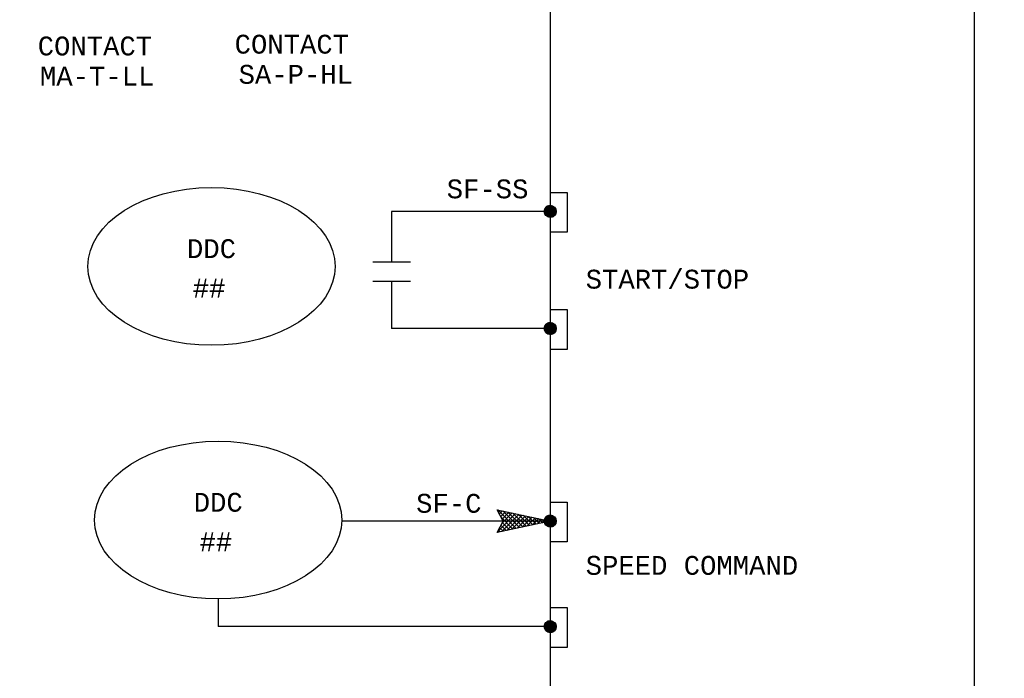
# Model space of a CAD drawing. Header units: inches. Extents: x 7.1 to 32.2, y 0.4 to 17.7.
# Tile 4 of 11: x 11.5 to 16.7, y 9.5 to 13. Entities that reach past the tile are written whole.
import ezdxf
from ezdxf.enums import TextEntityAlignment as Align

# ---------------------------------------------------------------- set-up
doc = ezdxf.new("R2010")
doc.units = ezdxf.units.IN
doc.header["$MEASUREMENT"] = 0
for name, color, linetype, lineweight in [('M-ANNO-SYMB', 6, 'Continuous', 30), ('M-ANNO-TEXT', 2, 'Continuous', 30), ('M-DIAG-GRPH', 6, 'Continuous', 13)]:
    doc.layers.add(name, color=color, linetype=linetype, lineweight=lineweight)
doc.styles.add('CONTROLTXT', font='monotxt.shx')

# ---------------------------------------------------------------- blocks, each defined once
blk = doc.blocks.new('*U8')
at = {"color": 0}
for p, q in [((10.485, 6.959), (10.556, 7.03)), ((10.485, 6.959), (10.555, 7.03)), ((10.485, 6.96), (10.555, 7.03)), ((10.485, 6.961), (10.554, 7.03)), ((10.485, 6.962), (10.553, 7.03)), ((10.485, 6.963), (10.552, 7.03)), ((10.485, 6.964), (10.551, 7.03)), ((10.485, 6.964), (10.551, 7.03)), ((10.485, 6.965), (10.55, 7.03)), ((10.485, 6.966), (10.549, 7.03)), ((10.485, 6.967), (10.548, 7.03)), ((10.485, 6.968), (10.547, 7.03)), ((10.485, 6.969), (10.546, 7.03)), ((10.485, 6.97), (10.545, 7.03)), ((10.485, 6.971), (10.544, 7.03)), ((10.485, 6.972), (10.543, 7.03)), ((10.485, 6.973), (10.542, 7.03)), ((10.485, 6.974), (10.541, 7.03)), ((10.485, 6.975), (10.54, 7.03)), ((10.485, 6.958), (10.557, 7.029)), ((10.485, 6.976), (10.539, 7.029)), ((10.486, 6.953), (10.562, 7.029)), ((10.486, 6.954), (10.561, 7.029)), ((10.486, 6.955), (10.56, 7.029)), ((10.486, 6.956), (10.559, 7.029)), ((10.486, 6.956), (10.559, 7.029)), ((10.486, 6.957), (10.558, 7.029)), ((10.486, 6.977), (10.538, 7.029)), ((10.486, 6.978), (10.537, 7.029)), ((10.486, 6.979), (10.536, 7.029)), ((10.486, 6.98), (10.535, 7.029)), ((10.486, 6.953), (10.562, 7.028)), ((10.486, 6.981), (10.534, 7.028)), ((10.487, 6.949), (10.566, 7.028)), ((10.487, 6.95), (10.565, 7.028)), ((10.487, 6.951), (10.564, 7.028)), ((10.487, 6.951), (10.564, 7.028)), ((10.487, 6.952), (10.563, 7.028)), ((10.487, 6.982), (10.533, 7.028)), ((10.487, 6.983), (10.532, 7.028)), ((10.487, 6.985), (10.53, 7.027)), ((10.488, 6.946), (10.569, 7.027)), ((10.488, 6.947), (10.568, 7.027)), ((10.488, 6.947), (10.568, 7.027)), ((10.488, 6.948), (10.567, 7.027)), ((10.488, 6.949), (10.566, 7.027)), ((10.488, 6.986), (10.529, 7.027)), ((10.488, 6.987), (10.528, 7.027)), ((10.489, 6.943), (10.572, 7.026)), ((10.489, 6.944), (10.571, 7.026)), ((10.489, 6.945), (10.57, 7.026)), ((10.489, 6.945), (10.57, 7.026)), ((10.489, 6.989), (10.526, 7.026)), ((10.489, 6.99), (10.525, 7.026)), ((10.49, 6.941), (10.574, 7.025)), ((10.49, 6.942), (10.573, 7.025)), ((10.49, 6.943), (10.572, 7.025)), ((10.49, 6.992), (10.523, 7.025)), ((10.49, 6.941), (10.574, 7.024)), ((10.491, 6.939), (10.576, 7.024)), ((10.491, 6.94), (10.575, 7.024)), ((10.491, 6.94), (10.575, 7.024)), ((10.491, 6.993), (10.522, 7.024)), ((10.491, 6.995), (10.52, 7.024)), ((10.492, 6.937), (10.578, 7.023)), ((10.492, 6.938), (10.577, 7.023)), ((10.492, 6.938), (10.577, 7.023)), ((10.492, 6.997), (10.518, 7.023)), ((10.492, 6.937), (10.578, 7.022)), ((10.493, 6.936), (10.579, 7.022)), ((10.493, 6.936), (10.579, 7.022)), ((10.493, 6.935), (10.58, 7.021)), ((10.493, 6.999), (10.516, 7.021)), ((10.494, 6.934), (10.581, 7.021)), ((10.494, 6.934), (10.581, 7.021)), ((10.494, 6.933), (10.582, 7.02)), ((10.495, 6.932), (10.583, 7.02)), ((10.495, 6.933), (10.582, 7.02)), ((10.495, 7.001), (10.514, 7.02)), ((10.495, 6.932), (10.583, 7.019)), ((10.496, 6.931), (10.584, 7.019)), ((10.496, 6.931), (10.584, 7.019)), ((10.497, 6.929), (10.586, 7.018)), ((10.497, 6.93), (10.585, 7.018)), ((10.497, 6.93), (10.585, 7.018)), ((10.497, 7.004), (10.511, 7.018)), ((10.498, 6.928), (10.587, 7.017)), ((10.498, 6.929), (10.586, 7.017)), ((10.498, 6.928), (10.587, 7.016)), ((10.499, 6.927), (10.588, 7.016)), ((10.499, 6.927), (10.588, 7.016)), ((10.5, 6.926), (10.589, 7.015)), ((10.5, 6.926), (10.589, 7.015)), ((10.5, 7.008), (10.507, 7.015)), ((10.5, 6.925), (10.59, 7.014)), ((10.501, 6.924), (10.591, 7.014)), ((10.501, 6.925), (10.59, 7.014)), ((10.502, 6.923), (10.592, 7.013)), ((10.502, 6.924), (10.591, 7.013)), ((10.503, 6.922), (10.593, 7.012)), ((10.503, 6.923), (10.592, 7.012)), ((10.503, 6.922), (10.593, 7.011)), ((10.504, 6.921), (10.594, 7.011)), ((10.504, 6.922), (10.593, 7.011)), ((10.505, 6.92), (10.595, 7.01)), ((10.505, 6.921), (10.594, 7.01)), ((10.506, 6.919), (10.596, 7.009)), ((10.506, 6.92), (10.595, 7.009)), ((10.507, 6.919), (10.596, 7.008)), ((10.507, 6.919), (10.596, 7.008)), ((10.508, 6.918), (10.597, 7.007)), ((10.508, 6.918), (10.597, 7.007)), ((10.509, 6.917), (10.598, 7.006)), ((10.509, 6.917), (10.598, 7.006)), ((10.51, 6.916), (10.599, 7.005)), ((10.51, 6.917), (10.598, 7.005)), ((10.511, 6.915), (10.599, 7.004)), ((10.511, 6.916), (10.599, 7.004)), ((10.512, 6.915), (10.6, 7.003)), ((10.512, 6.915), (10.6, 7.003)), ((10.513, 6.914), (10.601, 7.002)), ((10.513, 6.914), (10.601, 7.002)), ((10.514, 6.913), (10.602, 7.001)), ((10.514, 6.914), (10.601, 7.001)), ((10.515, 6.913), (10.602, 7)), ((10.515, 6.913), (10.602, 7)), ((10.516, 6.912), (10.603, 6.999)), ((10.516, 6.912), (10.603, 6.998)), ((10.517, 6.912), (10.603, 6.998)), ((10.518, 6.911), (10.604, 6.997)), ((10.518, 6.911), (10.604, 6.997)), ((10.519, 6.91), (10.604, 6.996)), ((10.519, 6.911), (10.604, 6.996)), ((10.52, 6.91), (10.605, 6.995)), ((10.52, 6.91), (10.605, 6.994)), ((10.521, 6.91), (10.605, 6.994)), ((10.522, 6.909), (10.606, 6.993)), ((10.522, 6.909), (10.606, 6.993)), ((10.523, 6.909), (10.606, 6.992)), ((10.524, 6.908), (10.607, 6.991)), ((10.524, 6.908), (10.606, 6.991)), ((10.525, 6.908), (10.607, 6.99)), ((10.525, 6.908), (10.607, 6.99)), ((10.526, 6.907), (10.607, 6.989)), ((10.527, 6.907), (10.608, 6.988)), ((10.527, 6.907), (10.608, 6.988)), ((10.528, 6.907), (10.608, 6.987)), ((10.529, 6.906), (10.609, 6.986)), ((10.529, 6.907), (10.608, 6.986)), ((10.53, 6.906), (10.609, 6.985)), ((10.531, 6.906), (10.609, 6.984)), ((10.531, 6.906), (10.609, 6.984)), ((10.532, 6.906), (10.609, 6.983)), ((10.533, 6.905), (10.61, 6.982)), ((10.534, 6.905), (10.61, 6.981)), ((10.534, 6.905), (10.61, 6.981)), ((10.535, 6.905), (10.61, 6.98)), ((10.536, 6.905), (10.61, 6.979)), ((10.536, 6.905), (10.61, 6.978)), ((10.537, 6.904), (10.61, 6.978)), ((10.538, 6.904), (10.611, 6.977)), ((10.539, 6.904), (10.611, 6.976)), ((10.539, 6.904), (10.611, 6.975)), ((10.54, 6.904), (10.611, 6.975)), ((10.541, 6.904), (10.611, 6.974)), ((10.542, 6.904), (10.611, 6.973)), ((10.543, 6.904), (10.611, 6.972)), ((10.543, 6.904), (10.611, 6.971)), ((10.544, 6.904), (10.611, 6.971)), ((10.545, 6.904), (10.611, 6.97)), ((10.546, 6.904), (10.611, 6.969)), ((10.547, 6.903), (10.611, 6.968)), ((10.548, 6.903), (10.611, 6.967)), ((10.549, 6.903), (10.611, 6.966)), ((10.549, 6.903), (10.611, 6.965)), ((10.55, 6.904), (10.611, 6.965)), ((10.551, 6.904), (10.611, 6.964)), ((10.552, 6.904), (10.611, 6.963)), ((10.553, 6.904), (10.611, 6.962)), ((10.554, 6.904), (10.611, 6.961)), ((10.555, 6.904), (10.611, 6.96)), ((10.556, 6.904), (10.611, 6.959)), ((10.557, 6.904), (10.611, 6.958)), ((10.558, 6.904), (10.611, 6.957)), ((10.559, 6.904), (10.61, 6.956)), ((10.56, 6.905), (10.61, 6.955)), ((10.562, 6.905), (10.61, 6.953)), ((10.563, 6.905), (10.61, 6.952)), ((10.564, 6.905), (10.609, 6.951)), ((10.565, 6.906), (10.609, 6.95)), ((10.566, 6.906), (10.609, 6.949)), ((10.568, 6.907), (10.608, 6.947)), ((10.569, 6.907), (10.608, 6.946)), ((10.57, 6.907), (10.607, 6.945)), ((10.572, 6.908), (10.607, 6.943)), ((10.573, 6.909), (10.606, 6.942)), ((10.575, 6.909), (10.606, 6.94)), ((10.577, 6.91), (10.605, 6.938)), ((10.578, 6.911), (10.604, 6.937)), ((10.58, 6.912), (10.603, 6.935)), ((10.583, 6.914), (10.601, 6.932)), ((10.586, 6.916), (10.599, 6.929)), ((10.59, 6.92), (10.595, 6.925))]:
    blk.add_line(p, q, dxfattribs=at)
blk = doc.blocks.new('*U3')
at = {"color": 0}
for p, q in [((10.485, 6.959), (10.556, 7.03)), ((10.485, 6.959), (10.555, 7.03)), ((10.485, 6.96), (10.555, 7.03)), ((10.485, 6.961), (10.554, 7.03)), ((10.485, 6.962), (10.553, 7.03)), ((10.485, 6.963), (10.552, 7.03)), ((10.485, 6.964), (10.551, 7.03)), ((10.485, 6.964), (10.551, 7.03)), ((10.485, 6.965), (10.55, 7.03)), ((10.485, 6.966), (10.549, 7.03)), ((10.485, 6.967), (10.548, 7.03)), ((10.485, 6.968), (10.547, 7.03)), ((10.485, 6.969), (10.546, 7.03)), ((10.485, 6.97), (10.545, 7.03)), ((10.485, 6.971), (10.544, 7.03)), ((10.485, 6.972), (10.543, 7.03)), ((10.485, 6.973), (10.542, 7.03)), ((10.485, 6.974), (10.541, 7.03)), ((10.485, 6.975), (10.54, 7.03)), ((10.485, 6.958), (10.557, 7.029)), ((10.485, 6.976), (10.539, 7.029)), ((10.486, 6.953), (10.562, 7.029)), ((10.486, 6.954), (10.561, 7.029)), ((10.486, 6.955), (10.56, 7.029)), ((10.486, 6.956), (10.559, 7.029)), ((10.486, 6.956), (10.559, 7.029)), ((10.486, 6.957), (10.558, 7.029)), ((10.486, 6.977), (10.538, 7.029)), ((10.486, 6.978), (10.537, 7.029)), ((10.486, 6.979), (10.536, 7.029)), ((10.486, 6.98), (10.535, 7.029)), ((10.486, 6.953), (10.562, 7.028)), ((10.486, 6.981), (10.534, 7.028)), ((10.487, 6.949), (10.566, 7.028)), ((10.487, 6.95), (10.565, 7.028)), ((10.487, 6.951), (10.564, 7.028)), ((10.487, 6.951), (10.564, 7.028)), ((10.487, 6.952), (10.563, 7.028)), ((10.487, 6.982), (10.533, 7.028)), ((10.487, 6.983), (10.532, 7.028)), ((10.487, 6.985), (10.53, 7.027)), ((10.488, 6.946), (10.569, 7.027)), ((10.488, 6.947), (10.568, 7.027)), ((10.488, 6.947), (10.568, 7.027)), ((10.488, 6.948), (10.567, 7.027)), ((10.488, 6.949), (10.566, 7.027)), ((10.488, 6.986), (10.529, 7.027)), ((10.488, 6.987), (10.528, 7.027)), ((10.489, 6.943), (10.572, 7.026)), ((10.489, 6.944), (10.571, 7.026)), ((10.489, 6.945), (10.57, 7.026)), ((10.489, 6.945), (10.57, 7.026)), ((10.489, 6.989), (10.526, 7.026)), ((10.489, 6.99), (10.525, 7.026)), ((10.49, 6.941), (10.574, 7.025)), ((10.49, 6.942), (10.573, 7.025)), ((10.49, 6.943), (10.572, 7.025)), ((10.49, 6.992), (10.523, 7.025)), ((10.49, 6.941), (10.574, 7.024)), ((10.491, 6.939), (10.576, 7.024)), ((10.491, 6.94), (10.575, 7.024)), ((10.491, 6.94), (10.575, 7.024)), ((10.491, 6.993), (10.522, 7.024)), ((10.491, 6.995), (10.52, 7.024)), ((10.492, 6.937), (10.578, 7.023)), ((10.492, 6.938), (10.577, 7.023)), ((10.492, 6.938), (10.577, 7.023)), ((10.492, 6.997), (10.518, 7.023)), ((10.492, 6.937), (10.578, 7.022)), ((10.493, 6.936), (10.579, 7.022)), ((10.493, 6.936), (10.579, 7.022)), ((10.493, 6.935), (10.58, 7.021)), ((10.493, 6.999), (10.516, 7.021)), ((10.494, 6.934), (10.581, 7.021)), ((10.494, 6.934), (10.581, 7.021)), ((10.494, 6.933), (10.582, 7.02)), ((10.495, 6.932), (10.583, 7.02)), ((10.495, 6.933), (10.582, 7.02)), ((10.495, 7.001), (10.514, 7.02)), ((10.495, 6.932), (10.583, 7.019)), ((10.496, 6.931), (10.584, 7.019)), ((10.496, 6.931), (10.584, 7.019)), ((10.497, 6.929), (10.586, 7.018)), ((10.497, 6.93), (10.585, 7.018)), ((10.497, 6.93), (10.585, 7.018)), ((10.497, 7.004), (10.511, 7.018)), ((10.498, 6.928), (10.587, 7.017)), ((10.498, 6.929), (10.586, 7.017)), ((10.498, 6.928), (10.587, 7.016)), ((10.499, 6.927), (10.588, 7.016)), ((10.499, 6.927), (10.588, 7.016)), ((10.5, 6.926), (10.589, 7.015)), ((10.5, 6.926), (10.589, 7.015)), ((10.5, 7.008), (10.507, 7.015)), ((10.5, 6.925), (10.59, 7.014)), ((10.501, 6.924), (10.591, 7.014)), ((10.501, 6.925), (10.59, 7.014)), ((10.502, 6.923), (10.592, 7.013)), ((10.502, 6.924), (10.591, 7.013)), ((10.503, 6.922), (10.593, 7.012)), ((10.503, 6.923), (10.592, 7.012)), ((10.503, 6.922), (10.593, 7.011)), ((10.504, 6.921), (10.594, 7.011)), ((10.504, 6.922), (10.593, 7.011)), ((10.505, 6.92), (10.595, 7.01)), ((10.505, 6.921), (10.594, 7.01)), ((10.506, 6.919), (10.596, 7.009)), ((10.506, 6.92), (10.595, 7.009)), ((10.507, 6.919), (10.596, 7.008)), ((10.507, 6.919), (10.596, 7.008)), ((10.508, 6.918), (10.597, 7.007)), ((10.508, 6.918), (10.597, 7.007)), ((10.509, 6.917), (10.598, 7.006)), ((10.509, 6.917), (10.598, 7.006)), ((10.51, 6.916), (10.599, 7.005)), ((10.51, 6.917), (10.598, 7.005)), ((10.511, 6.915), (10.599, 7.004)), ((10.511, 6.916), (10.599, 7.004)), ((10.512, 6.915), (10.6, 7.003)), ((10.512, 6.915), (10.6, 7.003)), ((10.513, 6.914), (10.601, 7.002)), ((10.513, 6.914), (10.601, 7.002)), ((10.514, 6.913), (10.602, 7.001)), ((10.514, 6.914), (10.601, 7.001)), ((10.515, 6.913), (10.602, 7)), ((10.515, 6.913), (10.602, 7)), ((10.516, 6.912), (10.603, 6.999)), ((10.516, 6.912), (10.603, 6.998)), ((10.517, 6.912), (10.603, 6.998)), ((10.518, 6.911), (10.604, 6.997)), ((10.518, 6.911), (10.604, 6.997)), ((10.519, 6.91), (10.604, 6.996)), ((10.519, 6.911), (10.604, 6.996)), ((10.52, 6.91), (10.605, 6.995)), ((10.52, 6.91), (10.605, 6.994)), ((10.521, 6.91), (10.605, 6.994)), ((10.522, 6.909), (10.606, 6.993)), ((10.522, 6.909), (10.606, 6.993)), ((10.523, 6.909), (10.606, 6.992)), ((10.524, 6.908), (10.607, 6.991)), ((10.524, 6.908), (10.606, 6.991)), ((10.525, 6.908), (10.607, 6.99)), ((10.525, 6.908), (10.607, 6.99)), ((10.526, 6.907), (10.607, 6.989)), ((10.527, 6.907), (10.608, 6.988)), ((10.527, 6.907), (10.608, 6.988)), ((10.528, 6.907), (10.608, 6.987)), ((10.529, 6.906), (10.609, 6.986)), ((10.529, 6.907), (10.608, 6.986)), ((10.53, 6.906), (10.609, 6.985)), ((10.531, 6.906), (10.609, 6.984)), ((10.531, 6.906), (10.609, 6.984)), ((10.532, 6.906), (10.609, 6.983)), ((10.533, 6.905), (10.61, 6.982)), ((10.534, 6.905), (10.61, 6.981)), ((10.534, 6.905), (10.61, 6.981)), ((10.535, 6.905), (10.61, 6.98)), ((10.536, 6.905), (10.61, 6.979)), ((10.536, 6.905), (10.61, 6.978)), ((10.537, 6.904), (10.61, 6.978)), ((10.538, 6.904), (10.611, 6.977)), ((10.539, 6.904), (10.611, 6.976)), ((10.539, 6.904), (10.611, 6.975)), ((10.54, 6.904), (10.611, 6.975)), ((10.541, 6.904), (10.611, 6.974)), ((10.542, 6.904), (10.611, 6.973)), ((10.543, 6.904), (10.611, 6.972)), ((10.543, 6.904), (10.611, 6.971)), ((10.544, 6.904), (10.611, 6.971)), ((10.545, 6.904), (10.611, 6.97)), ((10.546, 6.904), (10.611, 6.969)), ((10.547, 6.903), (10.611, 6.968)), ((10.548, 6.903), (10.611, 6.967)), ((10.549, 6.903), (10.611, 6.966)), ((10.549, 6.903), (10.611, 6.965)), ((10.55, 6.904), (10.611, 6.965)), ((10.551, 6.904), (10.611, 6.964)), ((10.552, 6.904), (10.611, 6.963)), ((10.553, 6.904), (10.611, 6.962)), ((10.554, 6.904), (10.611, 6.961)), ((10.555, 6.904), (10.611, 6.96)), ((10.556, 6.904), (10.611, 6.959)), ((10.557, 6.904), (10.611, 6.958)), ((10.558, 6.904), (10.611, 6.957)), ((10.559, 6.904), (10.61, 6.956)), ((10.56, 6.905), (10.61, 6.955)), ((10.562, 6.905), (10.61, 6.953)), ((10.563, 6.905), (10.61, 6.952)), ((10.564, 6.905), (10.609, 6.951)), ((10.565, 6.906), (10.609, 6.95)), ((10.566, 6.906), (10.609, 6.949)), ((10.568, 6.907), (10.608, 6.947)), ((10.569, 6.907), (10.608, 6.946)), ((10.57, 6.907), (10.607, 6.945)), ((10.572, 6.908), (10.607, 6.943)), ((10.573, 6.909), (10.606, 6.942)), ((10.575, 6.909), (10.606, 6.94)), ((10.577, 6.91), (10.605, 6.938)), ((10.578, 6.911), (10.604, 6.937)), ((10.58, 6.912), (10.603, 6.935)), ((10.583, 6.914), (10.601, 6.932)), ((10.586, 6.916), (10.599, 6.929)), ((10.59, 6.92), (10.595, 6.925))]:
    blk.add_line(p, q, dxfattribs=at)
blk = doc.blocks.new('*U27')
at = {"color": 0}
for p, q in [((10.485, 6.959), (10.556, 7.03)), ((10.485, 6.959), (10.555, 7.03)), ((10.485, 6.96), (10.555, 7.03)), ((10.485, 6.961), (10.554, 7.03)), ((10.485, 6.962), (10.553, 7.03)), ((10.485, 6.963), (10.552, 7.03)), ((10.485, 6.964), (10.551, 7.03)), ((10.485, 6.964), (10.551, 7.03)), ((10.485, 6.965), (10.55, 7.03)), ((10.485, 6.966), (10.549, 7.03)), ((10.485, 6.967), (10.548, 7.03)), ((10.485, 6.968), (10.547, 7.03)), ((10.485, 6.969), (10.546, 7.03)), ((10.485, 6.97), (10.545, 7.03)), ((10.485, 6.971), (10.544, 7.03)), ((10.485, 6.972), (10.543, 7.03)), ((10.485, 6.973), (10.542, 7.03)), ((10.485, 6.974), (10.541, 7.03)), ((10.485, 6.975), (10.54, 7.03)), ((10.485, 6.958), (10.557, 7.029)), ((10.485, 6.976), (10.539, 7.029)), ((10.486, 6.953), (10.562, 7.029)), ((10.486, 6.954), (10.561, 7.029)), ((10.486, 6.955), (10.56, 7.029)), ((10.486, 6.956), (10.559, 7.029)), ((10.486, 6.956), (10.559, 7.029)), ((10.486, 6.957), (10.558, 7.029)), ((10.486, 6.977), (10.538, 7.029)), ((10.486, 6.978), (10.537, 7.029)), ((10.486, 6.979), (10.536, 7.029)), ((10.486, 6.98), (10.535, 7.029)), ((10.486, 6.953), (10.562, 7.028)), ((10.486, 6.981), (10.534, 7.028)), ((10.487, 6.949), (10.566, 7.028)), ((10.487, 6.95), (10.565, 7.028)), ((10.487, 6.951), (10.564, 7.028)), ((10.487, 6.951), (10.564, 7.028)), ((10.487, 6.952), (10.563, 7.028)), ((10.487, 6.982), (10.533, 7.028)), ((10.487, 6.983), (10.532, 7.028)), ((10.487, 6.985), (10.53, 7.027)), ((10.488, 6.946), (10.569, 7.027)), ((10.488, 6.947), (10.568, 7.027)), ((10.488, 6.947), (10.568, 7.027)), ((10.488, 6.948), (10.567, 7.027)), ((10.488, 6.949), (10.566, 7.027)), ((10.488, 6.986), (10.529, 7.027)), ((10.488, 6.987), (10.528, 7.027)), ((10.489, 6.943), (10.572, 7.026)), ((10.489, 6.944), (10.571, 7.026)), ((10.489, 6.945), (10.57, 7.026)), ((10.489, 6.945), (10.57, 7.026)), ((10.489, 6.989), (10.526, 7.026)), ((10.489, 6.99), (10.525, 7.026)), ((10.49, 6.941), (10.574, 7.025)), ((10.49, 6.942), (10.573, 7.025)), ((10.49, 6.943), (10.572, 7.025)), ((10.49, 6.992), (10.523, 7.025)), ((10.49, 6.941), (10.574, 7.024)), ((10.491, 6.939), (10.576, 7.024)), ((10.491, 6.94), (10.575, 7.024)), ((10.491, 6.94), (10.575, 7.024)), ((10.491, 6.993), (10.522, 7.024)), ((10.491, 6.995), (10.52, 7.024)), ((10.492, 6.937), (10.578, 7.023)), ((10.492, 6.938), (10.577, 7.023)), ((10.492, 6.938), (10.577, 7.023)), ((10.492, 6.997), (10.518, 7.023)), ((10.492, 6.937), (10.578, 7.022)), ((10.493, 6.936), (10.579, 7.022)), ((10.493, 6.936), (10.579, 7.022)), ((10.493, 6.935), (10.58, 7.021)), ((10.493, 6.999), (10.516, 7.021)), ((10.494, 6.934), (10.581, 7.021)), ((10.494, 6.934), (10.581, 7.021)), ((10.494, 6.933), (10.582, 7.02)), ((10.495, 6.932), (10.583, 7.02)), ((10.495, 6.933), (10.582, 7.02)), ((10.495, 7.001), (10.514, 7.02)), ((10.495, 6.932), (10.583, 7.019)), ((10.496, 6.931), (10.584, 7.019)), ((10.496, 6.931), (10.584, 7.019)), ((10.497, 6.929), (10.586, 7.018)), ((10.497, 6.93), (10.585, 7.018)), ((10.497, 6.93), (10.585, 7.018)), ((10.497, 7.004), (10.511, 7.018)), ((10.498, 6.928), (10.587, 7.017)), ((10.498, 6.929), (10.586, 7.017)), ((10.498, 6.928), (10.587, 7.016)), ((10.499, 6.927), (10.588, 7.016)), ((10.499, 6.927), (10.588, 7.016)), ((10.5, 6.926), (10.589, 7.015)), ((10.5, 6.926), (10.589, 7.015)), ((10.5, 7.008), (10.507, 7.015)), ((10.5, 6.925), (10.59, 7.014)), ((10.501, 6.924), (10.591, 7.014)), ((10.501, 6.925), (10.59, 7.014)), ((10.502, 6.923), (10.592, 7.013)), ((10.502, 6.924), (10.591, 7.013)), ((10.503, 6.922), (10.593, 7.012)), ((10.503, 6.923), (10.592, 7.012)), ((10.503, 6.922), (10.593, 7.011)), ((10.504, 6.921), (10.594, 7.011)), ((10.504, 6.922), (10.593, 7.011)), ((10.505, 6.92), (10.595, 7.01)), ((10.505, 6.921), (10.594, 7.01)), ((10.506, 6.919), (10.596, 7.009)), ((10.506, 6.92), (10.595, 7.009)), ((10.507, 6.919), (10.596, 7.008)), ((10.507, 6.919), (10.596, 7.008)), ((10.508, 6.918), (10.597, 7.007)), ((10.508, 6.918), (10.597, 7.007)), ((10.509, 6.917), (10.598, 7.006)), ((10.509, 6.917), (10.598, 7.006)), ((10.51, 6.916), (10.599, 7.005)), ((10.51, 6.917), (10.598, 7.005)), ((10.511, 6.915), (10.599, 7.004)), ((10.511, 6.916), (10.599, 7.004)), ((10.512, 6.915), (10.6, 7.003)), ((10.512, 6.915), (10.6, 7.003)), ((10.513, 6.914), (10.601, 7.002)), ((10.513, 6.914), (10.601, 7.002)), ((10.514, 6.913), (10.602, 7.001)), ((10.514, 6.914), (10.601, 7.001)), ((10.515, 6.913), (10.602, 7)), ((10.515, 6.913), (10.602, 7)), ((10.516, 6.912), (10.603, 6.999)), ((10.516, 6.912), (10.603, 6.998)), ((10.517, 6.912), (10.603, 6.998)), ((10.518, 6.911), (10.604, 6.997)), ((10.518, 6.911), (10.604, 6.997)), ((10.519, 6.91), (10.604, 6.996)), ((10.519, 6.911), (10.604, 6.996)), ((10.52, 6.91), (10.605, 6.995)), ((10.52, 6.91), (10.605, 6.994)), ((10.521, 6.91), (10.605, 6.994)), ((10.522, 6.909), (10.606, 6.993)), ((10.522, 6.909), (10.606, 6.993)), ((10.523, 6.909), (10.606, 6.992)), ((10.524, 6.908), (10.607, 6.991)), ((10.524, 6.908), (10.606, 6.991)), ((10.525, 6.908), (10.607, 6.99)), ((10.525, 6.908), (10.607, 6.99)), ((10.526, 6.907), (10.607, 6.989)), ((10.527, 6.907), (10.608, 6.988)), ((10.527, 6.907), (10.608, 6.988)), ((10.528, 6.907), (10.608, 6.987)), ((10.529, 6.906), (10.609, 6.986)), ((10.529, 6.907), (10.608, 6.986)), ((10.53, 6.906), (10.609, 6.985)), ((10.531, 6.906), (10.609, 6.984)), ((10.531, 6.906), (10.609, 6.984)), ((10.532, 6.906), (10.609, 6.983)), ((10.533, 6.905), (10.61, 6.982)), ((10.534, 6.905), (10.61, 6.981)), ((10.534, 6.905), (10.61, 6.981)), ((10.535, 6.905), (10.61, 6.98)), ((10.536, 6.905), (10.61, 6.979)), ((10.536, 6.905), (10.61, 6.978)), ((10.537, 6.904), (10.61, 6.978)), ((10.538, 6.904), (10.611, 6.977)), ((10.539, 6.904), (10.611, 6.976)), ((10.539, 6.904), (10.611, 6.975)), ((10.54, 6.904), (10.611, 6.975)), ((10.541, 6.904), (10.611, 6.974)), ((10.542, 6.904), (10.611, 6.973)), ((10.543, 6.904), (10.611, 6.972)), ((10.543, 6.904), (10.611, 6.971)), ((10.544, 6.904), (10.611, 6.971)), ((10.545, 6.904), (10.611, 6.97)), ((10.546, 6.904), (10.611, 6.969)), ((10.547, 6.903), (10.611, 6.968)), ((10.548, 6.903), (10.611, 6.967)), ((10.549, 6.903), (10.611, 6.966)), ((10.549, 6.903), (10.611, 6.965)), ((10.55, 6.904), (10.611, 6.965)), ((10.551, 6.904), (10.611, 6.964)), ((10.552, 6.904), (10.611, 6.963)), ((10.553, 6.904), (10.611, 6.962)), ((10.554, 6.904), (10.611, 6.961)), ((10.555, 6.904), (10.611, 6.96)), ((10.556, 6.904), (10.611, 6.959)), ((10.557, 6.904), (10.611, 6.958)), ((10.558, 6.904), (10.611, 6.957)), ((10.559, 6.904), (10.61, 6.956)), ((10.56, 6.905), (10.61, 6.955)), ((10.562, 6.905), (10.61, 6.953)), ((10.563, 6.905), (10.61, 6.952)), ((10.564, 6.905), (10.609, 6.951)), ((10.565, 6.906), (10.609, 6.95)), ((10.566, 6.906), (10.609, 6.949)), ((10.568, 6.907), (10.608, 6.947)), ((10.569, 6.907), (10.608, 6.946)), ((10.57, 6.907), (10.607, 6.945)), ((10.572, 6.908), (10.607, 6.943)), ((10.573, 6.909), (10.606, 6.942)), ((10.575, 6.909), (10.606, 6.94)), ((10.577, 6.91), (10.605, 6.938)), ((10.578, 6.911), (10.604, 6.937)), ((10.58, 6.912), (10.603, 6.935)), ((10.583, 6.914), (10.601, 6.932)), ((10.586, 6.916), (10.599, 6.929)), ((10.59, 6.92), (10.595, 6.925))]:
    blk.add_line(p, q, dxfattribs=at)
blk = doc.blocks.new('*U5')
at = {"color": 0}
for p, q in [((10.485, 6.959), (10.556, 7.03)), ((10.485, 6.959), (10.555, 7.03)), ((10.485, 6.96), (10.555, 7.03)), ((10.485, 6.961), (10.554, 7.03)), ((10.485, 6.962), (10.553, 7.03)), ((10.485, 6.963), (10.552, 7.03)), ((10.485, 6.964), (10.551, 7.03)), ((10.485, 6.964), (10.551, 7.03)), ((10.485, 6.965), (10.55, 7.03)), ((10.485, 6.966), (10.549, 7.03)), ((10.485, 6.967), (10.548, 7.03)), ((10.485, 6.968), (10.547, 7.03)), ((10.485, 6.969), (10.546, 7.03)), ((10.485, 6.97), (10.545, 7.03)), ((10.485, 6.971), (10.544, 7.03)), ((10.485, 6.972), (10.543, 7.03)), ((10.485, 6.973), (10.542, 7.03)), ((10.485, 6.974), (10.541, 7.03)), ((10.485, 6.975), (10.54, 7.03)), ((10.485, 6.958), (10.557, 7.029)), ((10.485, 6.976), (10.539, 7.029)), ((10.486, 6.953), (10.562, 7.029)), ((10.486, 6.954), (10.561, 7.029)), ((10.486, 6.955), (10.56, 7.029)), ((10.486, 6.956), (10.559, 7.029)), ((10.486, 6.956), (10.559, 7.029)), ((10.486, 6.957), (10.558, 7.029)), ((10.486, 6.977), (10.538, 7.029)), ((10.486, 6.978), (10.537, 7.029)), ((10.486, 6.979), (10.536, 7.029)), ((10.486, 6.98), (10.535, 7.029)), ((10.486, 6.953), (10.562, 7.028)), ((10.486, 6.981), (10.534, 7.028)), ((10.487, 6.949), (10.566, 7.028)), ((10.487, 6.95), (10.565, 7.028)), ((10.487, 6.951), (10.564, 7.028)), ((10.487, 6.951), (10.564, 7.028)), ((10.487, 6.952), (10.563, 7.028)), ((10.487, 6.982), (10.533, 7.028)), ((10.487, 6.983), (10.532, 7.028)), ((10.487, 6.985), (10.53, 7.027)), ((10.488, 6.946), (10.569, 7.027)), ((10.488, 6.947), (10.568, 7.027)), ((10.488, 6.947), (10.568, 7.027)), ((10.488, 6.948), (10.567, 7.027)), ((10.488, 6.949), (10.566, 7.027)), ((10.488, 6.986), (10.529, 7.027)), ((10.488, 6.987), (10.528, 7.027)), ((10.489, 6.943), (10.572, 7.026)), ((10.489, 6.944), (10.571, 7.026)), ((10.489, 6.945), (10.57, 7.026)), ((10.489, 6.945), (10.57, 7.026)), ((10.489, 6.989), (10.526, 7.026)), ((10.489, 6.99), (10.525, 7.026)), ((10.49, 6.941), (10.574, 7.025)), ((10.49, 6.942), (10.573, 7.025)), ((10.49, 6.943), (10.572, 7.025)), ((10.49, 6.992), (10.523, 7.025)), ((10.49, 6.941), (10.574, 7.024)), ((10.491, 6.939), (10.576, 7.024)), ((10.491, 6.94), (10.575, 7.024)), ((10.491, 6.94), (10.575, 7.024)), ((10.491, 6.993), (10.522, 7.024)), ((10.491, 6.995), (10.52, 7.024)), ((10.492, 6.937), (10.578, 7.023)), ((10.492, 6.938), (10.577, 7.023)), ((10.492, 6.938), (10.577, 7.023)), ((10.492, 6.997), (10.518, 7.023)), ((10.492, 6.937), (10.578, 7.022)), ((10.493, 6.936), (10.579, 7.022)), ((10.493, 6.936), (10.579, 7.022)), ((10.493, 6.935), (10.58, 7.021)), ((10.493, 6.999), (10.516, 7.021)), ((10.494, 6.934), (10.581, 7.021)), ((10.494, 6.934), (10.581, 7.021)), ((10.494, 6.933), (10.582, 7.02)), ((10.495, 6.932), (10.583, 7.02)), ((10.495, 6.933), (10.582, 7.02)), ((10.495, 7.001), (10.514, 7.02)), ((10.495, 6.932), (10.583, 7.019)), ((10.496, 6.931), (10.584, 7.019)), ((10.496, 6.931), (10.584, 7.019)), ((10.497, 6.929), (10.586, 7.018)), ((10.497, 6.93), (10.585, 7.018)), ((10.497, 6.93), (10.585, 7.018)), ((10.497, 7.004), (10.511, 7.018)), ((10.498, 6.928), (10.587, 7.017)), ((10.498, 6.929), (10.586, 7.017)), ((10.498, 6.928), (10.587, 7.016)), ((10.499, 6.927), (10.588, 7.016)), ((10.499, 6.927), (10.588, 7.016)), ((10.5, 6.926), (10.589, 7.015)), ((10.5, 6.926), (10.589, 7.015)), ((10.5, 7.008), (10.507, 7.015)), ((10.5, 6.925), (10.59, 7.014)), ((10.501, 6.924), (10.591, 7.014)), ((10.501, 6.925), (10.59, 7.014)), ((10.502, 6.923), (10.592, 7.013)), ((10.502, 6.924), (10.591, 7.013)), ((10.503, 6.922), (10.593, 7.012)), ((10.503, 6.923), (10.592, 7.012)), ((10.503, 6.922), (10.593, 7.011)), ((10.504, 6.921), (10.594, 7.011)), ((10.504, 6.922), (10.593, 7.011)), ((10.505, 6.92), (10.595, 7.01)), ((10.505, 6.921), (10.594, 7.01)), ((10.506, 6.919), (10.596, 7.009)), ((10.506, 6.92), (10.595, 7.009)), ((10.507, 6.919), (10.596, 7.008)), ((10.507, 6.919), (10.596, 7.008)), ((10.508, 6.918), (10.597, 7.007)), ((10.508, 6.918), (10.597, 7.007)), ((10.509, 6.917), (10.598, 7.006)), ((10.509, 6.917), (10.598, 7.006)), ((10.51, 6.916), (10.599, 7.005)), ((10.51, 6.917), (10.598, 7.005)), ((10.511, 6.915), (10.599, 7.004)), ((10.511, 6.916), (10.599, 7.004)), ((10.512, 6.915), (10.6, 7.003)), ((10.512, 6.915), (10.6, 7.003)), ((10.513, 6.914), (10.601, 7.002)), ((10.513, 6.914), (10.601, 7.002)), ((10.514, 6.913), (10.602, 7.001)), ((10.514, 6.914), (10.601, 7.001)), ((10.515, 6.913), (10.602, 7)), ((10.515, 6.913), (10.602, 7)), ((10.516, 6.912), (10.603, 6.999)), ((10.516, 6.912), (10.603, 6.998)), ((10.517, 6.912), (10.603, 6.998)), ((10.518, 6.911), (10.604, 6.997)), ((10.518, 6.911), (10.604, 6.997)), ((10.519, 6.91), (10.604, 6.996)), ((10.519, 6.911), (10.604, 6.996)), ((10.52, 6.91), (10.605, 6.995)), ((10.52, 6.91), (10.605, 6.994)), ((10.521, 6.91), (10.605, 6.994)), ((10.522, 6.909), (10.606, 6.993)), ((10.522, 6.909), (10.606, 6.993)), ((10.523, 6.909), (10.606, 6.992)), ((10.524, 6.908), (10.607, 6.991)), ((10.524, 6.908), (10.606, 6.991)), ((10.525, 6.908), (10.607, 6.99)), ((10.525, 6.908), (10.607, 6.99)), ((10.526, 6.907), (10.607, 6.989)), ((10.527, 6.907), (10.608, 6.988)), ((10.527, 6.907), (10.608, 6.988)), ((10.528, 6.907), (10.608, 6.987)), ((10.529, 6.906), (10.609, 6.986)), ((10.529, 6.907), (10.608, 6.986)), ((10.53, 6.906), (10.609, 6.985)), ((10.531, 6.906), (10.609, 6.984)), ((10.531, 6.906), (10.609, 6.984)), ((10.532, 6.906), (10.609, 6.983)), ((10.533, 6.905), (10.61, 6.982)), ((10.534, 6.905), (10.61, 6.981)), ((10.534, 6.905), (10.61, 6.981)), ((10.535, 6.905), (10.61, 6.98)), ((10.536, 6.905), (10.61, 6.979)), ((10.536, 6.905), (10.61, 6.978)), ((10.537, 6.904), (10.61, 6.978)), ((10.538, 6.904), (10.611, 6.977)), ((10.539, 6.904), (10.611, 6.976)), ((10.539, 6.904), (10.611, 6.975)), ((10.54, 6.904), (10.611, 6.975)), ((10.541, 6.904), (10.611, 6.974)), ((10.542, 6.904), (10.611, 6.973)), ((10.543, 6.904), (10.611, 6.972)), ((10.543, 6.904), (10.611, 6.971)), ((10.544, 6.904), (10.611, 6.971)), ((10.545, 6.904), (10.611, 6.97)), ((10.546, 6.904), (10.611, 6.969)), ((10.547, 6.903), (10.611, 6.968)), ((10.548, 6.903), (10.611, 6.967)), ((10.549, 6.903), (10.611, 6.966)), ((10.549, 6.903), (10.611, 6.965)), ((10.55, 6.904), (10.611, 6.965)), ((10.551, 6.904), (10.611, 6.964)), ((10.552, 6.904), (10.611, 6.963)), ((10.553, 6.904), (10.611, 6.962)), ((10.554, 6.904), (10.611, 6.961)), ((10.555, 6.904), (10.611, 6.96)), ((10.556, 6.904), (10.611, 6.959)), ((10.557, 6.904), (10.611, 6.958)), ((10.558, 6.904), (10.611, 6.957)), ((10.559, 6.904), (10.61, 6.956)), ((10.56, 6.905), (10.61, 6.955)), ((10.562, 6.905), (10.61, 6.953)), ((10.563, 6.905), (10.61, 6.952)), ((10.564, 6.905), (10.609, 6.951)), ((10.565, 6.906), (10.609, 6.95)), ((10.566, 6.906), (10.609, 6.949)), ((10.568, 6.907), (10.608, 6.947)), ((10.569, 6.907), (10.608, 6.946)), ((10.57, 6.907), (10.607, 6.945)), ((10.572, 6.908), (10.607, 6.943)), ((10.573, 6.909), (10.606, 6.942)), ((10.575, 6.909), (10.606, 6.94)), ((10.577, 6.91), (10.605, 6.938)), ((10.578, 6.911), (10.604, 6.937)), ((10.58, 6.912), (10.603, 6.935)), ((10.583, 6.914), (10.601, 6.932)), ((10.586, 6.916), (10.599, 6.929)), ((10.59, 6.92), (10.595, 6.925))]:
    blk.add_line(p, q, dxfattribs=at)

msp = doc.modelspace()

# ---------------------------------------------------------------- linework, layer by layer
at = {"layer": 'M-ANNO-SYMB', "color": 6}
for p, q in [((14.3086, 15.6074), (14.3086, 6.095)), ((16.5539, 15.6074), (16.5539, 6.095)), ((14.3086, 12.0578), (14.3987, 12.0578)), ((14.3987, 12.0578), (14.3987, 11.8462)), ((14.3086, 11.957), (13.4686, 11.957)), ((13.4686, 11.957), (13.4686, 11.6879)), ((14.3987, 11.8462), (14.3086, 11.8462)), ((13.4686, 11.5879), (13.4686, 11.3365)), ((14.3086, 11.4374), (14.3987, 11.4374)), ((14.3987, 11.4374), (14.3987, 11.2258)), ((14.3086, 11.3365), (13.4686, 11.3365)), ((14.3987, 11.2258), (14.3086, 11.2258)), ((14.3086, 10.4171), (14.3987, 10.4171)), ((14.3987, 10.4171), (14.3987, 10.2055)), ((14.3086, 10.3162), (13.2048, 10.3162)), ((14.3987, 10.2055), (14.3086, 10.2055)), ((12.5502, 9.9036), (12.5502, 9.7568)), ((14.3086, 9.8577), (14.3987, 9.8577)), ((14.3987, 9.8577), (14.3987, 9.6461)), ((14.3086, 9.7568), (12.5502, 9.7568)), ((14.3987, 9.6461), (14.3086, 9.6461))]:
    msp.add_line(p, q, dxfattribs=at)
at = {"layer": 'M-ANNO-SYMB'}
for p, q in [((13.5687, 11.6879), (13.3686, 11.6879)), ((13.3686, 11.5879), (13.5687, 11.5879))]:
    msp.add_line(p, q, dxfattribs=at)
at = {"layer": 'M-ANNO-SYMB', "linetype": 'Continuous'}
for p, q in [((14.0586, 10.3162), (14.0285, 10.3762)), ((14.0285, 10.3762), (14.3086, 10.3162)), ((14.1286, 10.2777), (14.0303, 10.3757)), ((14.0313, 10.2614), (14.1251, 10.3555)), ((14.0323, 10.3687), (14.0378, 10.3742)), ((14.0393, 10.3545), (14.0553, 10.3705)), ((14.0466, 10.3405), (14.0728, 10.3667)), ((14.1111, 10.2739), (14.0483, 10.3365)), ((14.0521, 10.2612), (14.1426, 10.3517)), ((14.0526, 10.304), (14.1078, 10.3592)), ((14.0536, 10.3262), (14.0903, 10.363)), ((14.1461, 10.2814), (14.0573, 10.37)), ((14.0791, 10.2669), (14.1601, 10.348)), ((14.1636, 10.2852), (14.0843, 10.3642)), ((14.1061, 10.2727), (14.1776, 10.3442)), ((14.1811, 10.2889), (14.1113, 10.3585)), ((14.1331, 10.2787), (14.1951, 10.3405)), ((14.1983, 10.2927), (14.1383, 10.3527)), ((14.1601, 10.2844), (14.2126, 10.3367)), ((14.2158, 10.2965), (14.1653, 10.347)), ((14.1871, 10.2902), (14.2301, 10.333)), ((14.2334, 10.3002), (14.1923, 10.3412)), ((14.2141, 10.296), (14.2476, 10.3292)), ((14.2509, 10.304), (14.2193, 10.3352)), ((14.2411, 10.3017), (14.2649, 10.3255)), ((14.2684, 10.3075), (14.2464, 10.3295)), ((14.0285, 10.2562), (14.0586, 10.3162)), ((14.3086, 10.3162), (14.0285, 10.2562)), ((14.0586, 10.2627), (14.0408, 10.2804)), ((14.0761, 10.2664), (14.0478, 10.2947)), ((14.0936, 10.2702), (14.0548, 10.309)), ((14.2681, 10.3075), (14.2824, 10.3217)), ((14.2859, 10.3112), (14.2734, 10.3237)), ((14.2951, 10.3132), (14.2999, 10.318)), ((14.3034, 10.315), (14.3004, 10.318)), ((14.0411, 10.2589), (14.0335, 10.2664))]:
    msp.add_line(p, q, dxfattribs=at)
at = {"layer": 'M-ANNO-SYMB'}
for centre in [(14.3086, 11.957), (14.3086, 11.3365), (14.3086, 10.3162), (14.3086, 9.7568)]:
    msp.add_circle(centre, 0.0317, dxfattribs=at)
for centre in [(12.5145, 11.6655), (12.5502, 10.3217)]:
    msp.add_ellipse(centre, major_axis=(0.6546, 0), ratio=0.638644, dxfattribs=at)
at = {"layer": 'M-DIAG-GRPH'}
msp.add_3dface([(7.0955, 17.7257), (25.0378, 17.7257), (25.0378, 2.7687), (7.0955, 2.7687)], dxfattribs=at)

# ---------------------------------------------------------------- block references
at = {"layer": 'M-ANNO-SYMB', "linetype": 'Continuous', "xscale": 0.5001292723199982, "yscale": 0.5001292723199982, "zscale": 0.50012927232}
for name, p in [('*U5', (9.0332, 8.4727)), ('*U27', (9.0332, 7.8523)), ('*U3', (9.0332, 6.8319)), ('*U8', (9.0332, 6.2725))]:
    msp.add_blockref(name, p, dxfattribs=at)

# ---------------------------------------------------------------- texts
at = {"layer": 'M-ANNO-TEXT', "linetype": 'Continuous', "style": 'CONTROLTXT'}
for s, p in [('CONTACT', (11.8974, 12.7833)), ('CONTACT', (12.9403, 12.7929)), ('MA-T-LL', (11.9094, 12.6234)), ('SA-P-HL', (12.9613, 12.633)), ('SF-SS', (13.9769, 12.0262)), ('DDC', (12.5148, 11.7095)), ('##', (12.5019, 11.5002)), ('DDC', (12.5505, 10.3657)), ('SF-C', (13.7716, 10.3602)), ('##', (12.5376, 10.1564))]:
    msp.add_text(s, height=0.1, dxfattribs=at).set_placement(p, align=Align.CENTER)
for s, p in [('START/STOP', (14.4965, 11.5478)), ('SPEED COMMAND', (14.4965, 10.0314))]:
    msp.add_text(s, height=0.1, dxfattribs=at).set_placement(p)

doc.saveas('drawing.dxf')
